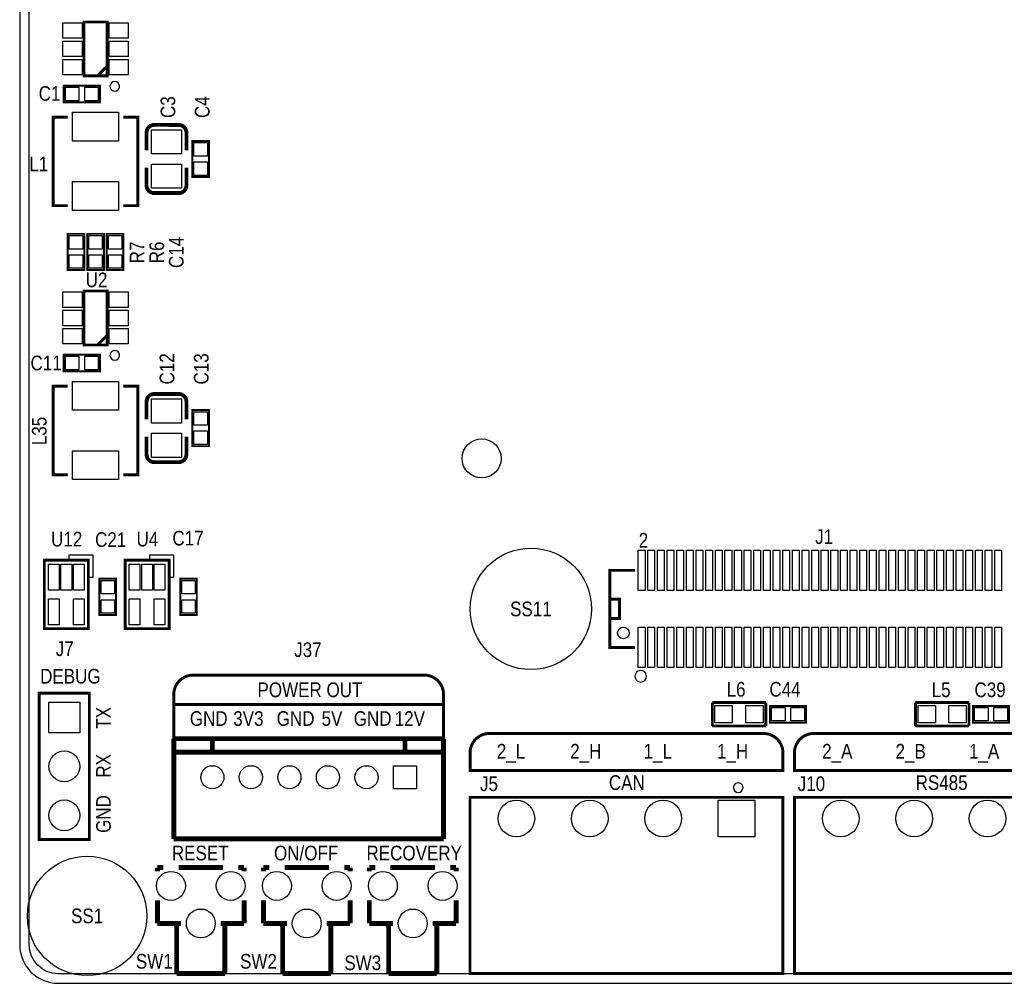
# Model space of a CAD drawing. Extents: x 0 to 158, y 0 to 97.
# Tile 1 of 11: x 0 to 51, y 0 to 50. Entities that reach past the tile are written whole.
import ezdxf
from ezdxf.enums import TextEntityAlignment as Align

# ---------------------------------------------------------------- set-up
doc = ezdxf.new("R2010")
doc.units = 0
doc.header["$MEASUREMENT"] = 0
for name, color, linetype in [('BG_OUTLINE', 12, 'CONTINUOUS'), ('BG_SILKSCREEN_TOP', 7, 'CONTINUOUS'), ('PG_SILKSCREEN_TOP', 253, 'CONTINUOUS'), ('PIN_SOLDERMASK_TOP', 120, 'CONTINUOUS'), ('RD_SILKSCREEN_TOP', 173, 'CONTINUOUS'), ('RKI_ALL', 2, 'CONTINUOUS')]:
    doc.layers.add(name, color=color, linetype=linetype)

msp = doc.modelspace()

# ---------------------------------------------------------------- linework, layer by layer
at = {"layer": 'BG_OUTLINE'}
msp.add_lwpolyline([(1.999996, 0), (155.999993, 0, 0.414213), (157.999989, 1.999996), (157.999989, 92.999992, 0.414215), (155.999993, 94.999988), (1.999996, 94.999988, 0.414214), (0, 92.999992), (0, 1.999996, 0.414212), (1.999996, 0)], format="xyb", dxfattribs=at)
at = {"layer": 'BG_SILKSCREEN_TOP', "const_width": 0.1524}
for points in [[(7.999984, 12.7), (7.999984, 15.002002, -0.414214), (8.999982, 16.002), (21.000009, 16.002, -0.414214), (22.000007, 15.002002), (22.000007, 12.7)], [(39.615999, 11.970004), (39.615999, 11.049), (23.376001, 11.049), (23.376001, 11.970004, -0.414214), (24.375999, 12.970002), (38.616001, 12.970002, -0.414214), (39.615999, 11.970004)], [(56.433517, 11.970004), (56.433517, 11.049), (40.213483, 11.049), (40.213483, 11.970004, -0.414214), (41.213481, 12.970002), (55.433519, 12.970002, -0.414214), (56.433517, 11.970004)]]:
    msp.add_lwpolyline(points, format="xyb", dxfattribs=at)
msp.add_lwpolyline([(8.001, 14.478), (21.971, 14.478)], dxfattribs=at)
at = {"layer": 'PG_SILKSCREEN_TOP'}
for points, const_width in [([(3.337001, 47.114003), (4.536999, 47.114003), (4.536999, 49.913997), (3.337001, 49.913997), (3.337001, 47.114003)], 0.150012), ([(4.037, 47.114003), (4.536999, 47.614002)], 0.150012), ([(2.286, 46.609), (4.1656, 46.609), (4.1656, 45.7454), (2.286, 45.7454), (2.286, 46.609)], 0.1016), ([(2.484501, 44.974485), (1.734515, 44.974485), (1.734515, 40.374494), (2.484501, 40.374494)], 0.150012), ([(5.384521, 40.374494), (6.134506, 40.374494), (6.134506, 44.974485), (5.384521, 44.974485)], 0.150012), ([(6.58495, 44.169076), (6.58495, 43.249088)], 0.199898), ([(8.9662, 41.8592), (8.9662, 43.7388), (9.8298, 43.7388), (9.8298, 41.8592), (8.9662, 41.8592)], 0.1016), ([(8.65505, 41.428924), (8.65505, 42.348912)], 0.199898), ([(2.4892, 37.0332), (2.4892, 38.9128), (3.3528, 38.9128), (3.3528, 37.0332), (2.4892, 37.0332)], 0.1016), ([(3.5052, 37.0332), (3.5052, 38.9128), (4.3688, 38.9128), (4.3688, 37.0332), (3.5052, 37.0332)], 0.1016), ([(4.5212, 37.0332), (4.5212, 38.9128), (5.3848, 38.9128), (5.3848, 37.0332), (4.5212, 37.0332)], 0.1016), ([(3.337001, 33.144003), (4.536999, 33.144003), (4.536999, 35.943997), (3.337001, 35.943997), (3.337001, 33.144003)], 0.150012), ([(4.037, 33.144003), (4.536999, 33.644002)], 0.150012), ([(2.286, 32.639), (4.1656, 32.639), (4.1656, 31.7754), (2.286, 31.7754), (2.286, 32.639)], 0.1016), ([(2.484501, 31.004485), (1.734515, 31.004485), (1.734515, 26.404494), (2.484501, 26.404494)], 0.150012), ([(5.384521, 26.404494), (6.134506, 26.404494), (6.134506, 31.004485), (5.384521, 31.004485)], 0.150012), ([(6.58495, 30.199076), (6.58495, 29.279088)], 0.199898), ([(8.9662, 27.8892), (8.9662, 29.7688), (9.8298, 29.7688), (9.8298, 27.8892), (8.9662, 27.8892)], 0.1016), ([(8.65505, 27.458924), (8.65505, 28.378912)], 0.199898), ([(3.564001, 18.415), (1.278001, 18.415), (1.278001, 21.971), (3.564001, 21.971), (3.564001, 18.415)], 0.1524), ([(7.755001, 18.415), (5.469001, 18.415), (5.469001, 21.971), (7.755001, 21.971), (7.755001, 18.415)], 0.1524), ([(31.933998, 21.439886), (30.634, 21.439886), (30.634, 17.439894), (31.933998, 17.439894)], 0.150012), ([(4.1402, 19.1262), (4.1402, 21.0058), (5.0038, 21.0058), (5.0038, 19.1262), (4.1402, 19.1262)], 0.1016), ([(8.3312, 19.1262), (8.3312, 21.0058), (9.1948, 21.0058), (9.1948, 19.1262), (8.3312, 19.1262)], 0.1016), ([(30.634, 19.43989), (30.634, 18.939891), (31.133999, 18.939891), (31.133999, 19.939889), (30.634, 19.939889)], 0.150012), ([(3.615995, 7.463003), (3.615995, 15.062987), (1.016, 15.062987), (1.016, 7.463003), (3.615995, 7.463003)], 0.150012), ([(35.9537, 14.5796), (38.735, 14.5796)], 0.1524), ([(35.9537, 13.3604), (35.9537, 14.5796)], 0.1524), ([(38.735, 14.5796), (38.735, 13.3604)], 0.1524), ([(38.9382, 14.4018), (40.8178, 14.4018), (40.8178, 13.5382), (38.9382, 13.5382), (38.9382, 14.4018)], 0.1016), ([(46.4947, 14.5796), (49.276, 14.5796)], 0.1524), ([(46.4947, 13.3604), (46.4947, 14.5796)], 0.1524), ([(49.276, 14.5796), (49.276, 13.3604)], 0.1524), ([(49.4792, 14.4018), (51.3588, 14.4018), (51.3588, 13.5382), (49.4792, 13.5382), (49.4792, 14.4018)], 0.1016), ([(38.735, 13.3604), (35.9537, 13.3604)], 0.1524), ([(49.276, 13.3604), (46.4947, 13.3604)], 0.1524), ([(22.000007, 12.7), (7.999984, 12.7)], 0.254), ([(7.999984, 12.7), (7.999984, 7.500112)], 0.254), ([(10.000005, 12.000001), (10.000005, 12.7)], 0.254), ([(19.999985, 12.000001), (19.999985, 12.7)], 0.254), ([(22.000007, 7.500112), (22.000007, 12.7)], 0.254), ([(22.000007, 12.000001), (7.999984, 12.000001)], 0.254), ([(23.376001, 9.657918), (39.615999, 9.657918), (39.615999, 0.507924), (23.376001, 0.507924), (23.376001, 9.657918)], 0.150012), ([(40.213483, 9.657918), (56.453481, 9.657918), (56.453481, 0.507924), (40.213483, 0.507924), (40.213483, 9.657918)], 0.150012), ([(7.999984, 7.500112), (22.000007, 7.500112)], 0.254), ([(7.1501, 6.007811), (7.453097, 6.007811)], 0.254), ([(7.1501, 5.814009), (7.1501, 6.007811)], 0.254), ([(8.247101, 6.007811), (10.553217, 6.007811)], 0.254), ([(11.347196, 6.007811), (11.650218, 6.007811)], 0.254), ([(11.650218, 5.814009), (11.650218, 6.007811)], 0.254), ([(12.650191, 6.007811), (12.953187, 6.007811)], 0.254), ([(12.650191, 5.814009), (12.650191, 6.007811)], 0.254), ([(13.747191, 6.007811), (16.053308, 6.007811)], 0.254), ([(16.847287, 6.007811), (17.150309, 6.007811)], 0.254), ([(17.150309, 5.814009), (17.150309, 6.007811)], 0.254), ([(18.150281, 6.007811), (18.453278, 6.007811)], 0.254), ([(18.150281, 5.814009), (18.150281, 6.007811)], 0.254), ([(19.247282, 6.007811), (21.553399, 6.007811)], 0.254), ([(22.347377, 6.007811), (22.650399, 6.007811)], 0.254), ([(22.650399, 5.814009), (22.650399, 6.007811)], 0.254), ([(7.1501, 3.107893), (7.1501, 4.301693)], 0.254), ([(11.650218, 3.107893), (11.650218, 4.301693)], 0.254), ([(12.650191, 3.107893), (12.650191, 4.301693)], 0.254), ([(17.150309, 3.107893), (17.150309, 4.301693)], 0.254), ([(18.150281, 3.107893), (18.150281, 4.301693)], 0.254), ([(22.650399, 3.107893), (22.650399, 4.301693)], 0.254), ([(7.1501, 3.107893), (8.368995, 3.107893)], 0.254), ([(8.041411, 3.107893), (8.150098, 2.999207)], 0.254), ([(8.150098, 0.508), (8.150098, 2.999207)], 0.254), ([(10.431196, 3.107893), (11.650218, 3.107893)], 0.254), ([(10.650195, 0.508), (10.650195, 3.107893)], 0.254), ([(12.650191, 3.107893), (13.869086, 3.107893)], 0.254), ([(13.541502, 3.107893), (13.650189, 2.999207)], 0.254), ([(13.650189, 0.508), (13.650189, 2.999207)], 0.254), ([(15.931286, 3.107893), (17.150309, 3.107893)], 0.254), ([(16.150285, 0.508), (16.150285, 3.107893)], 0.254), ([(18.150281, 3.107893), (19.369176, 3.107893)], 0.254), ([(19.041593, 3.107893), (19.150279, 2.999207)], 0.254), ([(19.150279, 0.508), (19.150279, 2.999207)], 0.254), ([(21.431377, 3.107893), (22.650399, 3.107893)], 0.254), ([(21.650376, 0.508), (21.650376, 3.107893)], 0.254), ([(8.150098, 0.508), (10.650195, 0.508)], 0.254), ([(13.650189, 0.508), (16.150285, 0.508)], 0.254), ([(19.150279, 0.508), (21.650376, 0.508)], 0.254)]:
    msp.add_lwpolyline(points, dxfattribs=dict(at, const_width=const_width))
for points in [[(5.18701, 46.573999, 1), (4.68699, 46.574001, 1)], [(5.18701, 32.603999, 1), (4.68699, 32.604001, 1)], [(32.533996, 15.939897, 1), (31.934009, 15.939883, 1)], [(37.546001, 10.157917, 1), (37.045999, 10.157924, 1)]]:
    msp.add_lwpolyline(points, format="xyb", close=True, dxfattribs=at)
at = {"layer": 'PG_SILKSCREEN_TOP', "const_width": 0.199898}
for points in [[(8.255, 44.568872), (6.985, 44.569126, 0.414214), (6.58495, 44.169076)], [(8.65505, 43.249088), (8.65505, 44.169076, 0.4144), (8.255, 44.568872)], [(6.58495, 42.348912), (6.58495, 41.428924, 0.414214), (6.985, 41.028874)], [(6.985, 41.028874), (8.255, 41.028874, 0.414214), (8.65505, 41.428924)], [(8.255, 30.598872), (6.985, 30.599126, 0.414214), (6.58495, 30.199076)], [(8.65505, 29.279088), (8.65505, 30.199076, 0.4144), (8.255, 30.598872)], [(6.58495, 28.378912), (6.58495, 27.458924, 0.414214), (6.985, 27.058874)], [(6.985, 27.058874), (8.255, 27.058874, 0.414214), (8.65505, 27.458924)]]:
    msp.add_lwpolyline(points, format="xyb", dxfattribs=at)
at = {"layer": 'PG_SILKSCREEN_TOP'}
for points in [[(3.564001, 21.082), (3.818001, 21.082), (3.818001, 22.225), (2.548001, 22.225), (2.548001, 21.971), (3.564001, 21.971)], [(7.755001, 21.082), (8.009001, 21.082), (8.009001, 22.225), (6.739001, 22.225), (6.739001, 21.971), (7.755001, 21.971)]]:
    msp.add_lwpolyline(points, close=True, dxfattribs=at)
at = {"layer": 'PIN_SOLDERMASK_TOP'}
for points in [[(3.237001, 49.064012), (2.237003, 49.064012), (2.237003, 49.86401), (3.237001, 49.86401)], [(5.636997, 49.064012), (4.636999, 49.064012), (4.636999, 49.86401), (5.636997, 49.86401)], [(3.237001, 48.114001), (2.237003, 48.114001), (2.237003, 48.913999), (3.237001, 48.913999)], [(5.636997, 48.114001), (4.636999, 48.114001), (4.636999, 48.913999), (5.636997, 48.913999)], [(3.237001, 47.16399), (2.237003, 47.16399), (2.237003, 47.963988), (3.237001, 47.963988)], [(5.636997, 47.16399), (4.636999, 47.16399), (4.636999, 47.963988), (5.636997, 47.963988)], [(2.375433, 45.826705), (2.375433, 46.527695), (3.076423, 46.527695), (3.076423, 45.826705)], [(3.375177, 45.826705), (3.375177, 46.527695), (4.076167, 46.527695), (4.076167, 45.826705)], [(2.734488, 45.224649), (5.134534, 45.224649), (5.134534, 43.724525), (2.734488, 43.724525)], [(8.404987, 43.058969), (6.835013, 43.058969), (6.835013, 44.319063), (8.404987, 44.319063)], [(9.748495, 42.948377), (9.047505, 42.948377), (9.047505, 43.649367), (9.748495, 43.649367)], [(8.404987, 41.278937), (6.835013, 41.278937), (6.835013, 42.539031), (8.404987, 42.539031)], [(9.748495, 41.948633), (9.047505, 41.948633), (9.047505, 42.649623), (9.748495, 42.649623)], [(2.734488, 41.624453), (5.134534, 41.624453), (5.134534, 40.124329), (2.734488, 40.124329)], [(3.271495, 38.122377), (2.570505, 38.122377), (2.570505, 38.823367), (3.271495, 38.823367)], [(4.287495, 38.122377), (3.586505, 38.122377), (3.586505, 38.823367), (4.287495, 38.823367)], [(5.303495, 38.122377), (4.602505, 38.122377), (4.602505, 38.823367), (5.303495, 38.823367)], [(3.271495, 37.122633), (2.570505, 37.122633), (2.570505, 37.823623), (3.271495, 37.823623)], [(4.287495, 37.122633), (3.586505, 37.122633), (3.586505, 37.823623), (4.287495, 37.823623)], [(5.303495, 37.122633), (4.602505, 37.122633), (4.602505, 37.823623), (5.303495, 37.823623)], [(3.237001, 35.094012), (2.237003, 35.094012), (2.237003, 35.89401), (3.237001, 35.89401)], [(5.636997, 35.094012), (4.636999, 35.094012), (4.636999, 35.89401), (5.636997, 35.89401)], [(3.237001, 34.144001), (2.237003, 34.144001), (2.237003, 34.943999), (3.237001, 34.943999)], [(5.636997, 34.144001), (4.636999, 34.144001), (4.636999, 34.943999), (5.636997, 34.943999)], [(3.237001, 33.19399), (2.237003, 33.19399), (2.237003, 33.993988), (3.237001, 33.993988)], [(5.636997, 33.19399), (4.636999, 33.19399), (4.636999, 33.993988), (5.636997, 33.993988)], [(2.375433, 31.856705), (2.375433, 32.557695), (3.076423, 32.557695), (3.076423, 31.856705)], [(3.375177, 31.856705), (3.375177, 32.557695), (4.076167, 32.557695), (4.076167, 31.856705)], [(2.734488, 31.254649), (5.134534, 31.254649), (5.134534, 29.754525), (2.734488, 29.754525)], [(8.404987, 29.088969), (6.835013, 29.088969), (6.835013, 30.349063), (8.404987, 30.349063)], [(9.748495, 28.978377), (9.047505, 28.978377), (9.047505, 29.679367), (9.748495, 29.679367)], [(9.748495, 27.978633), (9.047505, 27.978633), (9.047505, 28.679623), (9.748495, 28.679623)], [(8.404987, 27.308937), (6.835013, 27.308937), (6.835013, 28.569031), (8.404987, 28.569031)], [(2.734488, 27.654453), (5.134534, 27.654453), (5.134534, 26.154329), (2.734488, 26.154329)], [(32.109004, 20.389875), (32.109004, 22.489871), (32.459016, 22.489871), (32.459016, 20.389875)], [(32.609003, 20.389875), (32.609003, 22.489871), (32.959015, 22.489871), (32.959015, 20.389875)], [(33.109002, 20.389875), (33.109002, 22.489871), (33.459014, 22.489871), (33.459014, 20.389875)], [(33.609001, 20.389875), (33.609001, 22.489871), (33.959013, 22.489871), (33.959013, 20.389875)], [(34.109, 20.389875), (34.109, 22.489871), (34.459012, 22.489871), (34.459012, 20.389875)], [(34.608999, 20.389875), (34.608999, 22.489871), (34.959011, 22.489871), (34.959011, 20.389875)], [(35.108998, 20.389875), (35.108998, 22.489871), (35.45901, 22.489871), (35.45901, 20.389875)], [(35.608997, 20.389875), (35.608997, 22.489871), (35.959009, 22.489871), (35.959009, 20.389875)], [(36.108996, 20.389875), (36.108996, 22.489871), (36.459008, 22.489871), (36.459008, 20.389875)], [(36.608995, 20.389875), (36.608995, 22.489871), (36.959007, 22.489871), (36.959007, 20.389875)], [(37.108994, 20.389875), (37.108994, 22.489871), (37.459006, 22.489871), (37.459006, 20.389875)], [(37.608993, 20.389875), (37.608993, 22.489871), (37.959005, 22.489871), (37.959005, 20.389875)], [(38.108992, 20.389875), (38.108992, 22.489871), (38.459004, 22.489871), (38.459004, 20.389875)], [(38.608991, 20.389875), (38.608991, 22.489871), (38.959003, 22.489871), (38.959003, 20.389875)], [(39.10899, 20.389875), (39.10899, 22.489871), (39.459002, 22.489871), (39.459002, 20.389875)], [(39.608989, 20.389875), (39.608989, 22.489871), (39.959001, 22.489871), (39.959001, 20.389875)], [(40.108988, 20.389875), (40.108988, 22.489871), (40.459, 22.489871), (40.459, 20.389875)], [(40.608987, 20.389875), (40.608987, 22.489871), (40.958999, 22.489871), (40.958999, 20.389875)], [(41.108986, 20.389875), (41.108986, 22.489871), (41.458998, 22.489871), (41.458998, 20.389875)], [(41.608985, 20.389875), (41.608985, 22.489871), (41.958997, 22.489871), (41.958997, 20.389875)], [(42.109009, 20.389875), (42.109009, 22.489871), (42.459021, 22.489871), (42.459021, 20.389875)], [(42.609008, 20.389875), (42.609008, 22.489871), (42.95902, 22.489871), (42.95902, 20.389875)], [(43.109007, 20.389875), (43.109007, 22.489871), (43.459019, 22.489871), (43.459019, 20.389875)], [(43.609006, 20.389875), (43.609006, 22.489871), (43.959018, 22.489871), (43.959018, 20.389875)], [(44.109005, 20.389875), (44.109005, 22.489871), (44.459017, 22.489871), (44.459017, 20.389875)], [(44.609004, 20.389875), (44.609004, 22.489871), (44.959016, 22.489871), (44.959016, 20.389875)], [(45.109003, 20.389875), (45.109003, 22.489871), (45.459015, 22.489871), (45.459015, 20.389875)], [(45.609002, 20.389875), (45.609002, 22.489871), (45.959014, 22.489871), (45.959014, 20.389875)], [(46.109001, 20.389875), (46.109001, 22.489871), (46.459013, 22.489871), (46.459013, 20.389875)], [(46.609, 20.389875), (46.609, 22.489871), (46.959012, 22.489871), (46.959012, 20.389875)], [(47.108999, 20.389875), (47.108999, 22.489871), (47.459011, 22.489871), (47.459011, 20.389875)], [(47.608998, 20.389875), (47.608998, 22.489871), (47.95901, 22.489871), (47.95901, 20.389875)], [(48.108997, 20.389875), (48.108997, 22.489871), (48.459009, 22.489871), (48.459009, 20.389875)], [(48.608996, 20.389875), (48.608996, 22.489871), (48.959008, 22.489871), (48.959008, 20.389875)], [(49.108995, 20.389875), (49.108995, 22.489871), (49.459007, 22.489871), (49.459007, 20.389875)], [(49.608994, 20.389875), (49.608994, 22.489871), (49.959006, 22.489871), (49.959006, 20.389875)], [(50.108993, 20.389875), (50.108993, 22.489871), (50.459005, 22.489871), (50.459005, 20.389875)], [(50.608992, 20.389875), (50.608992, 22.489871), (50.959004, 22.489871), (50.959004, 20.389875)], [(2.05039, 21.765997), (2.05039, 20.419797), (1.49159, 20.419797), (1.49159, 21.765997)], [(2.700401, 21.765997), (2.700401, 20.419797), (2.141601, 20.419797), (2.141601, 21.765997)], [(3.350412, 21.765997), (3.350412, 20.419797), (2.791612, 20.419797), (2.791612, 21.765997)], [(6.24139, 21.765997), (6.24139, 20.419797), (5.68259, 20.419797), (5.68259, 21.765997)], [(6.891401, 21.765997), (6.891401, 20.419797), (6.332601, 20.419797), (6.332601, 21.765997)], [(7.541412, 21.765997), (7.541412, 20.419797), (6.982612, 20.419797), (6.982612, 21.765997)], [(4.922495, 20.215377), (4.221505, 20.215377), (4.221505, 20.916367), (4.922495, 20.916367)], [(9.113495, 20.215377), (8.412505, 20.215377), (8.412505, 20.916367), (9.113495, 20.916367)], [(2.05039, 19.966203), (2.05039, 18.620003), (1.49159, 18.620003), (1.49159, 19.966203)], [(3.350412, 19.966203), (3.350412, 18.620003), (2.791612, 18.620003), (2.791612, 19.966203)], [(6.24139, 19.966203), (6.24139, 18.620003), (5.68259, 18.620003), (5.68259, 19.966203)], [(7.541412, 19.966203), (7.541412, 18.620003), (6.982612, 18.620003), (6.982612, 19.966203)], [(4.922495, 19.215633), (4.221505, 19.215633), (4.221505, 19.916623), (4.922495, 19.916623)], [(9.113495, 19.215633), (8.412505, 19.215633), (8.412505, 19.916623), (9.113495, 19.916623)], [(32.109004, 16.389883), (32.109004, 18.489879), (32.459016, 18.489879), (32.459016, 16.389883)], [(32.609003, 16.389883), (32.609003, 18.489879), (32.959015, 18.489879), (32.959015, 16.389883)], [(33.109002, 16.389883), (33.109002, 18.489879), (33.459014, 18.489879), (33.459014, 16.389883)], [(33.609001, 16.389883), (33.609001, 18.489879), (33.959013, 18.489879), (33.959013, 16.389883)], [(34.109, 16.389883), (34.109, 18.489879), (34.459012, 18.489879), (34.459012, 16.389883)], [(34.608999, 16.389883), (34.608999, 18.489879), (34.959011, 18.489879), (34.959011, 16.389883)], [(35.108998, 16.389883), (35.108998, 18.489879), (35.45901, 18.489879), (35.45901, 16.389883)], [(35.608997, 16.389883), (35.608997, 18.489879), (35.959009, 18.489879), (35.959009, 16.389883)], [(36.108996, 16.389883), (36.108996, 18.489879), (36.459008, 18.489879), (36.459008, 16.389883)], [(36.608995, 16.389883), (36.608995, 18.489879), (36.959007, 18.489879), (36.959007, 16.389883)], [(37.108994, 16.389883), (37.108994, 18.489879), (37.459006, 18.489879), (37.459006, 16.389883)], [(37.608993, 16.389883), (37.608993, 18.489879), (37.959005, 18.489879), (37.959005, 16.389883)], [(38.108992, 16.389883), (38.108992, 18.489879), (38.459004, 18.489879), (38.459004, 16.389883)], [(38.608991, 16.389883), (38.608991, 18.489879), (38.959003, 18.489879), (38.959003, 16.389883)], [(39.10899, 16.389883), (39.10899, 18.489879), (39.459002, 18.489879), (39.459002, 16.389883)], [(39.608989, 16.389883), (39.608989, 18.489879), (39.959001, 18.489879), (39.959001, 16.389883)], [(40.108988, 16.389883), (40.108988, 18.489879), (40.459, 18.489879), (40.459, 16.389883)], [(40.608987, 16.389883), (40.608987, 18.489879), (40.958999, 18.489879), (40.958999, 16.389883)], [(41.108986, 16.389883), (41.108986, 18.489879), (41.458998, 18.489879), (41.458998, 16.389883)], [(41.608985, 16.389883), (41.608985, 18.489879), (41.958997, 18.489879), (41.958997, 16.389883)], [(42.109009, 16.389883), (42.109009, 18.489879), (42.459021, 18.489879), (42.459021, 16.389883)], [(42.609008, 16.389883), (42.609008, 18.489879), (42.95902, 18.489879), (42.95902, 16.389883)], [(43.109007, 16.389883), (43.109007, 18.489879), (43.459019, 18.489879), (43.459019, 16.389883)], [(43.609006, 16.389883), (43.609006, 18.489879), (43.959018, 18.489879), (43.959018, 16.389883)], [(44.109005, 16.389883), (44.109005, 18.489879), (44.459017, 18.489879), (44.459017, 16.389883)], [(44.609004, 16.389883), (44.609004, 18.489879), (44.959016, 18.489879), (44.959016, 16.389883)], [(45.109003, 16.389883), (45.109003, 18.489879), (45.459015, 18.489879), (45.459015, 16.389883)], [(45.609002, 16.389883), (45.609002, 18.489879), (45.959014, 18.489879), (45.959014, 16.389883)], [(46.109001, 16.389883), (46.109001, 18.489879), (46.459013, 18.489879), (46.459013, 16.389883)], [(46.609, 16.389883), (46.609, 18.489879), (46.959012, 18.489879), (46.959012, 16.389883)], [(47.108999, 16.389883), (47.108999, 18.489879), (47.459011, 18.489879), (47.459011, 16.389883)], [(47.608998, 16.389883), (47.608998, 18.489879), (47.95901, 18.489879), (47.95901, 16.389883)], [(48.108997, 16.389883), (48.108997, 18.489879), (48.459009, 18.489879), (48.459009, 16.389883)], [(48.608996, 16.389883), (48.608996, 18.489879), (48.959008, 18.489879), (48.959008, 16.389883)], [(49.108995, 16.389883), (49.108995, 18.489879), (49.459007, 18.489879), (49.459007, 16.389883)], [(49.608994, 16.389883), (49.608994, 18.489879), (49.959006, 18.489879), (49.959006, 16.389883)], [(50.108993, 16.389883), (50.108993, 18.489879), (50.459005, 18.489879), (50.459005, 16.389883)], [(50.608992, 16.389883), (50.608992, 18.489879), (50.959004, 18.489879), (50.959004, 16.389883)], [(1.515135, 14.603857), (3.116859, 14.603857), (3.116859, 13.002133), (1.515135, 13.002133)], [(36.087939, 13.520039), (36.087939, 14.419961), (36.987861, 14.419961), (36.987861, 13.520039)], [(37.688139, 13.520039), (37.688139, 14.419961), (38.588061, 14.419961), (38.588061, 13.520039)], [(39.027633, 13.619505), (39.027633, 14.320495), (39.728623, 14.320495), (39.728623, 13.619505)], [(40.027377, 13.619505), (40.027377, 14.320495), (40.728367, 14.320495), (40.728367, 13.619505)], [(46.628939, 13.520039), (46.628939, 14.419961), (47.528861, 14.419961), (47.528861, 13.520039)], [(48.229139, 13.520039), (48.229139, 14.419961), (49.129061, 14.419961), (49.129061, 13.520039)], [(49.568633, 13.619505), (49.568633, 14.320495), (50.269623, 14.320495), (50.269623, 13.619505)], [(50.568377, 13.619505), (50.568377, 14.320495), (51.269367, 14.320495), (51.269367, 13.619505)], [(20.599984, 11.300003), (20.599984, 10.100005), (19.399987, 10.100005), (19.399987, 11.300003)], [(38.160998, 9.507918), (38.160998, 7.607922), (36.261002, 7.607922), (36.261002, 9.507918)]]:
    msp.add_lwpolyline(points, close=True, dxfattribs=at)
for centre, radius in [((23.9776, 27.2542), 1.016), ((26.534008, 19.43989), 3.149994), ((31.333999, 18.18988), 0.299999), ((2.315997, 11.262995), 0.800862), ((10.000005, 10.700004), 0.599999), ((12.000001, 10.700004), 0.599999), ((13.999997, 10.700004), 0.599999), ((15.999993, 10.700004), 0.599999), ((17.999989, 10.700004), 0.599999), ((2.315997, 8.722995), 0.800862), ((25.781, 8.55792), 0.949998), ((29.591, 8.55792), 0.949998), ((33.401, 8.55792), 0.949998), ((42.618482, 8.55792), 0.949998), ((46.428482, 8.55792), 0.949998), ((50.238482, 8.55792), 0.949998), ((3.499993, 3.499993), 3.099994), ((7.850099, 5.057902), 0.749999), ((10.950194, 5.057902), 0.749999), ((13.350189, 5.057902), 0.749999), ((16.450285, 5.057902), 0.749999), ((18.85028, 5.057902), 0.749999), ((21.950375, 5.057902), 0.749999), ((9.400007, 3.107893), 0.749999), ((14.900097, 3.107893), 0.749999), ((20.400188, 3.107893), 0.749999)]:
    msp.add_circle(centre, radius, dxfattribs=at)
at = {"layer": 'RKI_ALL'}
msp.add_lwpolyline([(155.999993, 0.499999), (1.999996, 0.499999, -0.414212), (0.499999, 1.999996), (0.499999, 92.999992, -0.414214), (1.999996, 94.499989), (155.999993, 94.499989, -0.414215), (157.49999, 92.999992), (157.49999, 1.999996, -0.414214)], format="xyb", close=True, dxfattribs=at)

# ---------------------------------------------------------------- texts
at = {"layer": 'BG_SILKSCREEN_TOP', "width": 0.866667}
for s, p in [('DEBUG', (1.061009, 15.563012)), ('POWER OUT', (12.3444, 14.859)), ('GND', (8.831605, 13.367004)), ('3V3', (11.085601, 13.367004)), ('GND', (13.339597, 13.367004)), ('5V', (15.669793, 13.367004)), ('GND', (17.339589, 13.367004)), ('12V', (19.466585, 13.367004)), ('2_L', (24.765, 11.66942)), ('2_H', (28.575, 11.66942)), ('1_L', (32.385, 11.66942)), ('1_H', (36.195, 11.66942)), ('2_A', (41.653282, 11.66942)), ('2_B', (45.463282, 11.66942)), ('1_A', (49.273282, 11.66942)), ('CAN', (30.5816, 10.038918)), ('RS485', (46.503692, 10.038918)), ('RESET', (7.90001, 6.382995)), ('ON/OFF', (13.199999, 6.382995)), ('RECOVERY', (17.999989, 6.382995))]:
    msp.add_text(s, height=0.762, dxfattribs=at).set_placement(p)
for s, p in [('TX', (4.728997, 13.218795)), ('RX', (4.728997, 10.678795)), ('GND', (4.728997, 7.808595))]:
    msp.add_text(s, height=0.762, rotation=90, dxfattribs=at).set_placement(p)
at = {"layer": 'PG_SILKSCREEN_TOP', "width": 0.866667}
msp.add_text('2', height=0.762, dxfattribs=at).set_placement((32.130797, 22.622383))
at = {"layer": 'RD_SILKSCREEN_TOP', "width": 0.866667}
for s, p in [('C1', (1.5494, 45.8216)), ('L1', (0.9906, 42.164)), ('U2', (3.9878, 36.1442)), ('C11', (1.3716, 31.8262)), ('J1', (41.7576, 22.8092)), ('U12', (2.4384, 22.6822)), ('C21', (4.7244, 22.6568)), ('U4', (6.6294, 22.6822)), ('C17', (8.7376, 22.733)), ('SS11', (26.534008, 19.05889)), ('J7', (2.3368, 16.9926)), ('J37', (14.9606, 16.9418)), ('L6', (37.1856, 14.8844)), ('C44', (39.7256, 14.8844)), ('L5', (47.8282, 14.859)), ('C39', (50.3682, 14.859)), ('J5', (24.3586, 9.9822)), ('J10', (41.0972, 9.9822)), ('SS1', (3.499993, 3.118993)), ('SW1', (6.985, 0.762)), ('SW2', (12.3952, 0.762)), ('SW3', (17.8054, 0.6858))]:
    msp.add_text(s, height=0.762, dxfattribs=at).set_placement(p, align=Align.CENTER)
for s, p in [('C4', (9.8552, 45.491095)), ('C3', (8.0772, 45.491095)), ('R7', (6.477, 37.947295)), ('R6', (7.493, 37.947295)), ('C14', (8.509, 37.947295)), ('C12', (8.0264, 31.902095)), ('C13', (9.8044, 31.902095)), ('L35', (1.397, 28.6766))]:
    msp.add_text(s, height=0.762, rotation=90, dxfattribs=at).set_placement(p, align=Align.CENTER)

doc.saveas('drawing.dxf')
